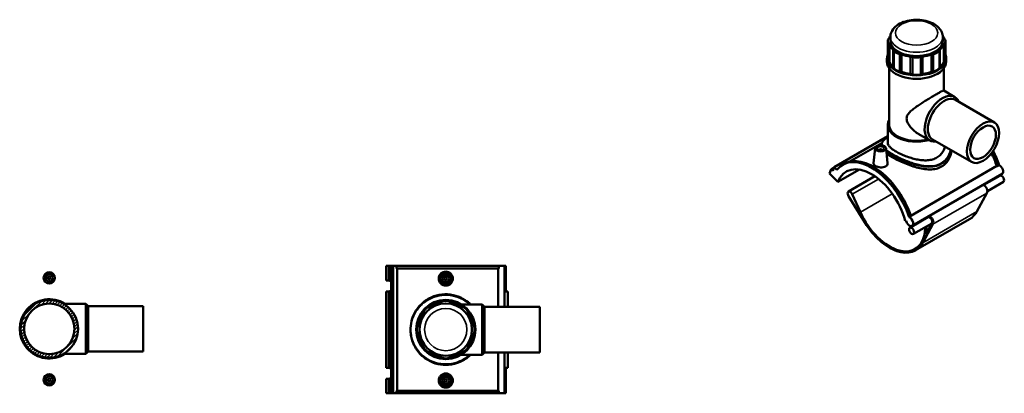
# Model space of a CAD drawing. Header units: millimetres. Extents: x -80 to 1286, y -131 to 1547.
# Tile 8 of 8: x -75 to 1286, y 1031 to 1547. Entities that reach past the tile are written whole.
import ezdxf

# ---------------------------------------------------------------- set-up
doc = ezdxf.new("R2010")
doc.units = ezdxf.units.MM
for name, color, linetype, lineweight in [('Hatch (ANSI)', 7, 'Continuous', 18), ('Visible (ANSI)', 7, 'Continuous', 50), ('Visible Narrow (ANSI)', 7, 'Continuous', 35)]:
    doc.layers.add(name, color=color, linetype=linetype, lineweight=lineweight)

msp = doc.modelspace()

# ---------------------------------------------------------------- hatches: boundary and pattern name
at = {"layer": 'Hatch (ANSI)'}
h = msp.add_hatch(dxfattribs=at)
h.set_pattern_fill('ANSI31', color=256, scale=25.4, style=0)
h.set_pattern_definition([(45, (0, 0), (-2.245064, 2.245064), [])])
edge = h.paths.add_edge_path()
edge.add_ellipse((-34.52, 1120), major_axis=(0, 39.8), ratio=1, start_angle=0, end_angle=360)
edge = h.paths.add_edge_path(flags=0)
edge.add_ellipse((-34.52, 1120), major_axis=(0, 34.8), ratio=1, start_angle=0, end_angle=360)
edge = h.paths.add_edge_path()
edge.add_ellipse((-34.52, 1049.6), major_axis=(0, 2), ratio=1, start_angle=0, end_angle=360)
edge = h.paths.add_edge_path()
edge.add_ellipse((-34.52, 1190.4), major_axis=(0, 7.85), ratio=1, start_angle=0, end_angle=360)
edge = h.paths.add_edge_path(flags=0)
edge.add_ellipse((-34.52, 1190.4), major_axis=(0, 5), ratio=1, start_angle=0, end_angle=360)
edge = h.paths.add_edge_path()
edge.add_ellipse((-34.52, 1049.6), major_axis=(0, 7.85), ratio=1, start_angle=0, end_angle=360)
edge = h.paths.add_edge_path(flags=0)
edge.add_ellipse((-34.52, 1049.6), major_axis=(0, 5), ratio=1, start_angle=0, end_angle=360)
edge = h.paths.add_edge_path()
edge.add_ellipse((-34.52, 1190.4), major_axis=(0, 2), ratio=1, start_angle=0, end_angle=360)

# ---------------------------------------------------------------- linework, layer by layer
at = {"layer": 'Visible (ANSI)'}
for p, q in [((1125.11, 1517.7), (1125.11, 1493.82)), ((1126.18, 1520.8), (1127.37, 1522.46)), ((1127.37, 1512.94), (1126.18, 1514.61)), ((1127.37, 1512.94), (1127.37, 1489.06)), ((1128.69, 1517.7), (1128.69, 1523.13)), ((1201.14, 1517.7), (1201.14, 1523.13)), ((1202.45, 1522.46), (1203.64, 1520.8)), ((1203.64, 1514.61), (1202.45, 1512.94)), ((1202.45, 1489.06), (1202.45, 1512.94)), ((1204.71, 1517.7), (1204.71, 1493.82)), ((1132.54, 1481.86), (1132.54, 1505.75)), ((1133.74, 1504.08), (1132.54, 1505.75)), ((1144.2, 1499.01), (1141.31, 1499.7)), ((1144.2, 1499.01), (1144.2, 1475.13)), ((1188.51, 1499.7), (1185.62, 1499.01)), ((1185.62, 1475.13), (1185.62, 1499.01)), ((1197.28, 1505.75), (1196.09, 1504.08)), ((1197.28, 1505.75), (1197.28, 1481.86)), ((1123.96, 1489.04), (1123.96, 1493.82)), ((1127.37, 1489.06), (1126.18, 1490.73)), ((1156.67, 1472.15), (1156.67, 1496.03)), ((1159.55, 1495.34), (1156.67, 1496.03)), ((1173.15, 1496.03), (1170.27, 1495.34)), ((1173.15, 1496.03), (1173.15, 1472.15)), ((1203.64, 1490.73), (1202.45, 1489.06)), ((1205.86, 1489.04), (1205.86, 1493.82)), ((1127.11, 1401.6), (1127.11, 1479.95)), ((1133.74, 1480.2), (1132.54, 1481.86)), ((1144.2, 1475.13), (1141.31, 1475.82)), ((1159.55, 1471.46), (1156.67, 1472.15)), ((1173.15, 1472.15), (1170.27, 1471.46)), ((1188.51, 1475.82), (1185.62, 1475.13)), ((1197.28, 1481.86), (1196.09, 1480.2)), ((1202.71, 1449.06), (1202.71, 1479.95)), ((1202.59, 1449.13), (1217.87, 1440.3)), ((1218.53, 1436.29), (1272.58, 1405.08)), ((1125.11, 1377.1), (1125.11, 1401.6)), ((1167.94, 1389.11), (1183.22, 1380.29)), ((1125.11, 1386.01), (1051.14, 1343.31)), ((1116.65, 1376.76), (1071.61, 1350.76)), ((1187.03, 1381.73), (1241.08, 1350.52)), ((1107.64, 1369.74), (1105.41, 1348.97)), ((1113.13, 1366.82), (1113.13, 1367.02)), ((1116.09, 1374.11), (1116.09, 1373.76)), ((1117.13, 1366.82), (1117.13, 1367.02)), ((1122.62, 1369.74), (1124.84, 1349.03)), ((1044.54, 1334.55), (1046.91, 1340.7)), ((1044.54, 1334.55), (1056.17, 1322.95)), ((1051.06, 1343.1), (1046.91, 1340.7)), ((1046.91, 1340.7), (1049.24, 1338.38)), ((1049.24, 1338.38), (1051.14, 1343.31)), ((1051.14, 1343.31), (1054.56, 1339.89)), ((1056.17, 1322.95), (1085.76, 1340.03)), ((1062.28, 1346.53), (1064.77, 1347.96)), ((1156.84, 1276.34), (1275.78, 1345.01)), ((1276.48, 1344.78), (1278.97, 1346.22)), ((1107.36, 1330.75), (1070.63, 1309.54)), ((1283.19, 1334.09), (1158.74, 1262.23)), ((1280, 1331.63), (1257.77, 1318.8)), ((1285, 1322.97), (1262.77, 1310.14)), ((1262.27, 1307.65), (1248.19, 1281.99)), ((1070.76, 1303.54), (1093.49, 1266.83)), ((1087.15, 1281.27), (1076.02, 1305.9)), ((1149.2, 1269.25), (1150.59, 1269.03)), ((1154.52, 1274.37), (1157.01, 1275.8)), ((1180.44, 1274.15), (1155.55, 1259.78)), ((1238.3, 1271.59), (1163.63, 1228.48)), ((1185.86, 1265.73), (1160.55, 1251.12)), ((1173.52, 1238.88), (1187.6, 1264.54)), ((1177.1, 1260.68), (1176.94, 1258.21)), ((1186.12, 1266.21), (1178.04, 1251.47)), ((1178.04, 1251.47), (1178.71, 1261.61)), ((431.57, 1206.98), (434.92, 1206.98)), ((431.57, 1206.98), (431.57, 1186.78)), ((434.92, 1206.98), (438.21, 1206.98)), ((434.92, 1206.98), (434.92, 1186.78)), ((438.21, 1206.98), (440.89, 1206.98)), ((438.21, 1206.98), (438.21, 1186.77)), ((440.89, 1206.98), (445.73, 1206.98)), ((440.89, 1206.98), (440.89, 1030.98)), ((587.1, 1206.98), (445.73, 1206.98)), ((445.73, 1206.98), (445.73, 1203.46)), ((587.1, 1203.46), (445.73, 1203.46)), ((446.69, 1203.46), (446.69, 1034.5)), ((586.1, 1150.48), (586.1, 1203.46)), ((595.12, 1206.98), (587.1, 1206.98)), ((587.1, 1203.46), (587.1, 1206.98)), ((597.08, 1206.98), (595.12, 1206.98)), ((595.12, 1206.98), (595.12, 1150.48)), ((597.08, 1206.98), (597.08, 1171.78)), ((431.57, 1186.78), (434.92, 1186.78)), ((434.92, 1186.78), (437.74, 1186.78)), ((438.21, 1186.77), (438.21, 1171.8)), ((431.57, 1171.78), (431.57, 1066.18)), ((434.92, 1171.78), (431.57, 1171.78)), ((434.92, 1171.78), (434.92, 1066.18)), ((437.74, 1171.78), (434.92, 1171.78)), ((438.21, 1171.8), (438.21, 1066.17)), ((599.39, 1171.78), (595.12, 1171.78)), ((599.39, 1171.78), (599.39, 1150.48)), ((505.55, 1156.52), (508.43, 1157.71)), ((519.15, 1157.71), (522.03, 1156.52)), ((-14.94, 1154.65), (15.87, 1154.65)), ((15.87, 1085.35), (15.87, 1154.65)), ((19.02, 1151.5), (15.87, 1154.65)), ((19.02, 1088.5), (19.02, 1151.5)), ((19.02, 1151.5), (95.48, 1151.5)), ((95.48, 1088.5), (95.48, 1151.5)), ((490.19, 1150.16), (493.08, 1151.35)), ((534.5, 1151.35), (537.39, 1150.16)), ((535.61, 1153.63), (564.19, 1153.63)), ((564.19, 1084.33), (564.19, 1153.63)), ((567.34, 1150.48), (564.19, 1153.63)), ((567.34, 1087.48), (567.34, 1150.48)), ((567.34, 1150.48), (643.79, 1150.48)), ((643.79, 1087.48), (643.79, 1150.48)), ((481.42, 1139.69), (482.61, 1142.58)), ((544.96, 1142.58), (546.16, 1139.69)), ((475.06, 1124.34), (476.25, 1127.23)), ((551.33, 1127.23), (552.52, 1124.34)), ((476.25, 1110.74), (475.06, 1113.62)), ((552.52, 1113.62), (551.33, 1110.74)), ((482.61, 1095.38), (481.42, 1098.27)), ((546.16, 1098.27), (544.96, 1095.38)), ((-14.94, 1085.35), (15.87, 1085.35)), ((19.02, 1088.5), (15.87, 1085.35)), ((19.02, 1088.5), (95.48, 1088.5)), ((493.08, 1086.61), (490.19, 1087.81)), ((508.43, 1080.25), (505.55, 1081.45)), ((522.03, 1081.45), (519.15, 1080.25)), ((537.39, 1087.81), (534.5, 1086.61)), ((535.61, 1084.33), (564.19, 1084.33)), ((567.34, 1087.48), (564.19, 1084.33)), ((567.34, 1087.48), (643.79, 1087.48)), ((586.1, 1034.5), (586.1, 1087.48)), ((595.12, 1087.48), (595.12, 1030.98)), ((599.39, 1087.48), (599.39, 1066.18)), ((431.57, 1066.18), (434.92, 1066.18)), ((434.92, 1066.18), (437.74, 1066.18)), ((438.21, 1066.17), (438.21, 1051.2)), ((595.12, 1066.18), (599.39, 1066.18)), ((597.08, 1066.18), (597.08, 1030.98)), ((431.57, 1051.18), (431.57, 1030.98)), ((434.92, 1051.18), (431.57, 1051.18)), ((434.92, 1051.18), (434.92, 1030.98)), ((437.74, 1051.18), (434.92, 1051.18)), ((438.21, 1051.2), (438.21, 1030.98)), ((431.57, 1030.98), (434.92, 1030.98)), ((434.92, 1030.98), (438.21, 1030.98)), ((438.21, 1030.98), (440.89, 1030.98)), ((440.89, 1030.98), (445.73, 1030.98)), ((445.73, 1034.5), (445.73, 1030.98)), ((587.1, 1034.5), (445.73, 1034.5)), ((587.1, 1030.98), (445.73, 1030.98)), ((587.1, 1030.98), (587.1, 1034.5)), ((587.1, 1030.98), (595.12, 1030.98)), ((595.12, 1030.98), (597.08, 1030.98))]:
    msp.add_line(p, q, dxfattribs=at)
for centre, radius in [((-34.52, 1190.4), 7.85), ((-34.52, 1190.4), 5), ((-34.52, 1190.4), 2), ((513.79, 1189.38), 7.5), ((513.79, 1189.38), 5), ((513.79, 1189.38), 2), ((-34.52, 1120), 39.8), ((513.79, 1118.98), 40.95), ((-34.52, 1120), 34.8), ((513.79, 1118.98), 36.22), ((-34.52, 1049.6), 7.85), ((-34.52, 1049.6), 5), ((-34.52, 1049.6), 2), ((513.79, 1048.58), 7.5), ((513.79, 1048.58), 5), ((513.79, 1048.58), 2)]:
    msp.add_circle(centre, radius, dxfattribs=at)
for centre, radius, start, end in [((-34.52, 1120), 40.95, 57.79577, 302.20423), ((513.79, 1144.78), 14, 67.5, 112.5), ((495.55, 1137.22), 14, 112.5, 157.5), ((513.79, 1118.98), 38.43, 102.38649, 122.61351), ((513.79, 1118.98), 38.43, 57.38649, 77.61351), ((532.03, 1137.22), 14, 22.5, 67.5), ((513.79, 1118.98), 38.43, 147.38649, 167.61351), ((513.79, 1118.98), 38.43, 12.38649, 32.61351), ((487.99, 1118.98), 14, 157.5, 202.5), ((539.59, 1118.98), 14, 337.5, 22.5), ((513.79, 1118.98), 38.43, 192.38649, 212.61351), ((513.79, 1118.98), 38.43, 327.38649, 347.61351), ((495.55, 1100.74), 14, 202.5, 247.5), ((532.03, 1100.74), 14, 292.5, 337.5), ((513.79, 1118.98), 38.43, 237.38649, 257.61351), ((513.79, 1093.19), 14, 247.5, 292.5), ((513.79, 1118.98), 38.43, 282.38649, 302.61351)]:
    msp.add_arc(centre, radius, start, end, dxfattribs=at)
for centre, major_axis, ratio, start_param, end_param in [((1164.91, 1517.7), (-38.43, 0), 0.5773503, 5.9315427, 6.0670003), ((1164.91, 1517.7), (38.43, 0), 0.5773503, 0.216185, 0.3516426), ((1139.11, 1517.7), (-14, 0), 0.5773503, 5.8904862, 6.6758844), ((1164.91, 1517.7), (-38.43, 0), 0.5773503, 0.216185, 0.5692132), ((1164.91, 1517.7), (-36.22, 0), 0.5773503, 0, 3.1415927), ((1164.91, 1517.7), (38.43, 0), 0.5773503, 5.7139721, 6.0670003), ((1190.71, 1517.7), (14, 0), 0.5773503, 5.8904862, 6.6758844), ((1164.91, 1493.82), (-40.95, 0), 0.5773503, 6.0452714, 9.6626919), ((1146.67, 1507.17), (-14, 0), 0.5773503, 0.3926991, 1.1780972), ((1164.91, 1517.7), (38.43, 0), 0.5773503, 4.1431758, 4.496204), ((1164.91, 1517.7), (38.43, 0), 0.5773503, 4.928574, 5.2816021), ((1183.15, 1507.17), (14, 0), 0.5773503, 5.1050881, 5.8904862), ((1164.91, 1489.04), (-40.95, 0), 0.5773503, 0, 3.1415927), ((1139.11, 1493.82), (-14, 0), 0.5773503, 0, 0.3926991), ((1164.91, 1493.82), (-38.43, 0), 0.5773503, 0.216185, 0.5692132), ((1164.91, 1502.81), (-14, 0), 0.5773503, 1.1780972, 1.9634954), ((1164.91, 1493.82), (38.43, 0), 0.5773503, 5.7139721, 6.0670003), ((1190.71, 1493.82), (14, 0), 0.5773503, 5.8904862, 6.2831853), ((1146.67, 1483.29), (-14, 0), 0.5773503, 0.3926991, 1.1780972), ((1164.91, 1493.82), (38.43, 0), 0.5773503, 4.1431758, 4.496204), ((1164.91, 1478.93), (-14, 0), 0.5773503, 1.1780972, 1.9634954), ((1164.91, 1493.82), (38.43, 0), 0.5773503, 4.928574, 5.2816021), ((1183.15, 1483.29), (14, 0), 0.5773503, 5.1050881, 5.8904862), ((1200.55, 1410.29), (17.32, 30.01), 0.5773503, 5.8534856, 9.8544776), ((1202.78, 1409.01), (15.75, 27.28), 0.5773503, 0, 3.1415927), ((1164.91, 1401.6), (-39.8, 0), 0.5773503, 5.9648212, 8.3025838), ((1164.91, 1401.6), (-37.8, 0), 0.5773503, 0, 2.0008112), ((1115.13, 1367.02), (-2, 0), 0.5773503, 2.9638821, 6.4608959), ((1224.65, 1346.97), (-39.9, 69.11), 0.5773503, 4.3637497, 4.6073992), ((1224.65, 1346.97), (40.4, -69.97), 0.5773503, 1.2194279, 1.470182), ((1227.14, 1348.4), (40.4, -69.97), 0.5773503, 1.2194279, 1.4869812), ((1102.68, 1276.55), (-40.4, 69.97), 0.5773503, 4.3610205, 6.4994283), ((1105.17, 1277.99), (-40.4, 69.97), 0.5773503, 4.3610205, 6.2831853), ((1102.68, 1276.55), (-35, 60.62), 0.5773503, 4.2760567, 6.7195176), ((1277.21, 1338.71), (3.5, -6.06), 0.5773503, 2.5026581, 2.649036), ((1279.69, 1340.15), (3.5, -6.06), 0.5773503, 0, 2.5026581), ((1282.5, 1327.3), (-2.5, 4.33), 0.5773503, 3.1415927, 6.2831853), ((1073.13, 1305.21), (-2.5, 4.33), 0.5773503, 4.5422725, 7.9070152), ((1257.61, 1312.93), (3.66, -6.33), 0.5773503, 0.3370255, 2.4275798), ((1127.58, 1290.92), (35, -60.62), 0.5773503, 4.5422725, 6.9949101), ((1202.25, 1334.03), (36.05, -62.44), 0.5773503, 0, 0.3370255), ((1127.58, 1290.92), (36.05, -62.44), 0.5773503, 4.7654225, 6.6202108), ((1155.24, 1268.3), (3.5, -6.06), 0.5773503, 4.2760567, 8.7858434), ((1182.94, 1269.82), (3.66, -6.33), 0.5773503, 3.8556055, 3.9275643), ((1128.27, 1301.35), (-35, 60.62), 0.5773503, 3.9241642, 3.9275643), ((1182.94, 1269.82), (2.5, -4.33), 0.5773503, 0.3370255, 3.1415927), ((1182.94, 1269.82), (3.66, -6.33), 0.5773503, 0.3370255, 2.4275798), ((434.39, 1179.28), (0, 7.5), 0.9396926, 5.7100673, 6.2831853), ((437.74, 1179.28), (0, 7.5), 0.9396926, 6.2164692, 6.2831853), ((434.39, 1179.28), (0, -7.5), 0.9396926, 0, 0.573118), ((437.74, 1179.28), (0, -7.5), 0.9396926, 0, 0.0667161), ((434.39, 1058.68), (0, 7.5), 0.9396926, 5.7100673, 6.2831853), ((437.74, 1058.68), (0, 7.5), 0.9396926, 6.2164692, 6.2831853), ((434.39, 1058.68), (0, -7.5), 0.9396926, 0, 0.573118), ((437.74, 1058.68), (0, -7.5), 0.9396926, 0, 0.0667161)]:
    msp.add_ellipse(centre, major_axis=major_axis, ratio=ratio, start_param=start_param, end_param=end_param, dxfattribs=at)
for centre, major_axis in [((1256.83, 1377.8), (15.75, 27.28)), ((1256.83, 1377.8), (12.6, 21.82)), ((1115.13, 1369.47), (7.5, 0)), ((1115.13, 1369.47), (5, 0)), ((1158.05, 1255.45), (-2.5, 4.33))]:
    msp.add_ellipse(centre, major_axis=major_axis, ratio=0.5773503, dxfattribs=at)
for points, knots in [([(1201.14, 1523.13), (1201.14, 1525.45), (1200.64, 1527.75), (1198.77, 1532.18), (1197.33, 1534.27), (1193.48, 1538.3), (1190.94, 1540.15), (1184.99, 1543.34), (1181.51, 1544.61), (1174.17, 1546.39), (1170.31, 1546.88), (1162.57, 1547.09), (1158.7, 1546.8), (1151.23, 1545.46), (1147.64, 1544.4), (1141.05, 1541.49), (1138.04, 1539.64), (1133.17, 1535.21), (1131.24, 1532.67), (1129.16, 1527.67), (1128.69, 1525.41), (1128.69, 1523.13)], [0.7853982, 0.7853982, 0.7853982, 0.7853982, 1.0246626, 1.0246626, 1.2881084, 1.2881084, 1.6076093, 1.6076093, 1.9598449, 1.9598449, 2.3107569, 2.3107569, 2.6583336, 2.6583336, 3.0079353, 3.0079353, 3.3614241, 3.3614241, 3.6918744, 3.6918744, 3.9269908, 3.9269908, 3.9269908, 3.9269908]), ([(1167.94, 1389.11), (1165.91, 1390.28), (1163.89, 1391.69), (1160.08, 1394.87), (1158.28, 1396.64), (1155.12, 1400.39), (1153.75, 1402.36), (1151.74, 1406.4), (1151.09, 1408.47), (1151.09, 1412.65), (1151.74, 1414.41), (1153.75, 1417.66), (1155.12, 1419.15), (1158.28, 1422.09), (1160.08, 1423.53), (1163.89, 1426.36), (1165.91, 1427.76), (1169.8, 1430.37), (1171.8, 1431.66), (1175.91, 1434.27), (1178.02, 1435.59), (1182.19, 1438.14), (1184.25, 1439.38), (1188.14, 1441.7), (1189.98, 1442.77), (1193.3, 1444.69), (1194.82, 1445.55), (1197.47, 1447.01), (1198.61, 1447.62), (1200.44, 1448.53), (1201.14, 1448.84), (1202.14, 1449.18), (1202.44, 1449.21), (1202.59, 1449.13)], [8.6981511, 8.6981511, 8.6981511, 8.6981511, 9.4661466, 9.4661466, 10.2341422, 10.2341422, 11.0021377, 11.0021377, 11.7701333, 11.7701333, 12.5381289, 12.5381289, 13.3061244, 13.3061244, 14.07412, 14.07412, 14.8421155, 14.8421155, 15.5453866, 15.5453866, 16.2486577, 16.2486577, 16.9519288, 16.9519288, 17.6552, 17.6552, 18.3584711, 18.3584711, 19.0617422, 19.0617422, 19.7650133, 19.7650133, 20.4682844, 20.4682844, 20.4682844, 20.4682844]), ([(1116.09, 1374.11), (1116.09, 1374.99), (1116.27, 1375.86), (1116.82, 1377.15), (1117.06, 1377.6), (1117.67, 1378.54), (1118.04, 1379.02), (1118.9, 1379.99), (1119.4, 1380.48), (1120.46, 1381.44), (1121.03, 1381.91), (1122.21, 1382.84), (1122.83, 1383.29), (1124, 1384.12), (1124.54, 1384.48), (1125.11, 1384.86)], [26.4940335, 26.4940335, 26.4940335, 26.4940335, 27.1561079, 27.1561079, 27.5280538, 27.5280538, 27.9387538, 27.9387538, 28.361692, 28.361692, 28.7643535, 28.7643535, 29.138219, 29.138219, 29.4325636, 29.4325636, 29.4325636, 29.4325636]), ([(1193.05, 1356.63), (1191.25, 1355.59), (1189.23, 1354.73), (1184.84, 1353.48), (1182.48, 1353.08), (1177.58, 1352.73), (1175.04, 1352.77), (1169.94, 1353.22), (1167.38, 1353.61), (1162.45, 1354.63), (1159.89, 1355.28), (1154.79, 1356.82), (1152.24, 1357.7), (1147.34, 1359.61), (1144.98, 1360.63), (1140.59, 1362.71), (1138.56, 1363.78), (1134.97, 1365.85), (1133.3, 1366.92), (1130.36, 1369.07), (1129.1, 1370.14), (1127.09, 1372.23), (1126.33, 1373.25), (1125.34, 1375.23), (1125.11, 1376.18), (1125.11, 1377.1)], [0, 0, 0, 0, 0.7639785, 0.7639785, 1.5279569, 1.5279569, 2.2919354, 2.2919354, 3.0559139, 3.0559139, 3.8182606, 3.8182606, 4.5806073, 4.5806073, 5.342954, 5.342954, 6.1053007, 6.1053007, 6.8676474, 6.8676474, 7.6299941, 7.6299941, 8.3923408, 8.3923408, 9.1546875, 9.1546875, 9.1546875, 9.1546875]), ([(1199.43, 1344.08), (1197.19, 1342.78), (1194.67, 1341.79), (1189.25, 1340.49), (1186.35, 1340.19), (1180.35, 1340.17), (1177.25, 1340.47), (1171.03, 1341.48), (1167.92, 1342.2), (1161.92, 1343.86), (1158.82, 1344.86), (1152.59, 1347.12), (1149.48, 1348.37), (1143.46, 1350.98), (1140.55, 1352.35), (1135.13, 1355.06), (1132.62, 1356.41), (1128.15, 1358.99), (1126.09, 1360.28), (1123.99, 1361.73), (1123.71, 1361.93), (1123.43, 1362.13)], [0, 0, 0, 0, 0.9535476, 0.9535476, 1.9070952, 1.9070952, 2.8606428, 2.8606428, 3.8141904, 3.8141904, 4.7609621, 4.7609621, 5.7077339, 5.7077339, 6.6545056, 6.6545056, 7.6012773, 7.6012773, 8.548049, 8.548049, 8.6995471, 8.6995471, 8.6995471, 8.6995471]), ([(1204.14, 1371.85), (1204.09, 1371.62), (1204.04, 1371.4), (1203.49, 1369.2), (1202.73, 1367.25), (1200.72, 1363.61), (1199.46, 1361.92), (1196.53, 1358.95), (1194.85, 1357.67), (1193.05, 1356.63)], [22.0434901, 22.0434901, 22.0434901, 22.0434901, 22.1292673, 22.1292673, 22.8932457, 22.8932457, 23.6572242, 23.6572242, 24.4212027, 24.4212027, 24.4212027, 24.4212027]), ([(1213.42, 1366.49), (1213.28, 1365.43), (1213.09, 1364.38), (1212.26, 1360.68), (1211.34, 1358.07), (1208.89, 1353.2), (1207.36, 1350.95), (1203.75, 1347.03), (1201.68, 1345.38), (1199.43, 1344.08)], [27.1650595, 27.1650595, 27.1650595, 27.1650595, 27.5444665, 27.5444665, 28.4980141, 28.4980141, 29.4515617, 29.4515617, 30.4051093, 30.4051093, 30.4051093, 30.4051093]), ([(1122.03, 1344.42), (1121.16, 1343.92), (1120.07, 1343.52), (1117.67, 1343.04), (1116.36, 1342.97), (1113.92, 1343.1), (1112.62, 1343.3), (1110.23, 1343.97), (1109.13, 1344.43), (1107.4, 1345.43), (1106.65, 1346.04), (1105.65, 1347.33), (1105.4, 1348.01), (1105.4, 1348.76), (1105.4, 1348.86), (1105.42, 1348.97)], [2.9355703, 2.9355703, 2.9355703, 2.9355703, 3.3027457, 3.3027457, 3.669921, 3.669921, 4.0366383, 4.0366383, 4.4033555, 4.4033555, 4.7700728, 4.7700728, 5.13679, 5.13679, 5.1955284, 5.1955284, 5.1955284, 5.1955284]), ([(1124.84, 1349.03), (1124.85, 1348.9), (1124.86, 1348.77), (1124.87, 1347.88), (1124.63, 1347.06), (1123.64, 1345.58), (1122.89, 1344.92), (1122.03, 1344.42)], [8.01162502, 8.01162502, 8.01162502, 8.01162502, 8.07236033, 8.07236033, 8.43953567, 8.43953567, 8.80671101, 8.80671101, 8.80671101, 8.80671101]), ([(523.55, 1189.38), (523.55, 1188.16), (523.3, 1186.85), (522.3, 1184.46), (521.55, 1183.37), (519.81, 1181.65), (518.72, 1180.91), (516.32, 1179.92), (515.01, 1179.68), (512.57, 1179.68), (511.26, 1179.92), (508.86, 1180.91), (507.77, 1181.65), (506.03, 1183.37), (505.28, 1184.46), (504.28, 1186.85), (504.03, 1188.16), (504.03, 1190.61), (504.28, 1191.91), (505.28, 1194.3), (506.03, 1195.4), (507.77, 1197.11), (508.86, 1197.86), (511.26, 1198.84), (512.57, 1199.09), (515.01, 1199.09), (516.32, 1198.84), (518.72, 1197.86), (519.81, 1197.11), (521.55, 1195.4), (522.3, 1194.3), (523.3, 1191.91), (523.55, 1190.61), (523.55, 1189.38)], [0, 0, 0, 0, 0.3671753, 0.3671753, 0.7343507, 0.7343507, 1.1010679, 1.1010679, 1.4677852, 1.4677852, 1.8345024, 1.8345024, 2.2012197, 2.2012197, 2.568395, 2.568395, 2.9355703, 2.9355703, 3.3027457, 3.3027457, 3.669921, 3.669921, 4.0366383, 4.0366383, 4.4033555, 4.4033555, 4.7700728, 4.7700728, 5.13679, 5.13679, 5.5039653, 5.5039653, 5.8711407, 5.8711407, 5.8711407, 5.8711407]), ([(548.19, 1153.63), (545.89, 1155.92), (543.35, 1157.98), (536.68, 1162.37), (532.31, 1164.42), (522.74, 1167.26), (517.5, 1167.94), (507.21, 1167.63), (502.17, 1166.67), (491.88, 1163.02), (486.77, 1160.06), (478.55, 1153.14), (475.25, 1149.37), (470.42, 1141.77), (468.67, 1138.09), (465.99, 1129.91), (465.16, 1125.36), (464.88, 1117.53), (465.08, 1114.28), (466.02, 1108.59), (466.62, 1106.12), (469.44, 1097.57), (472.64, 1091.96), (480.16, 1083.19), (484.22, 1079.76), (493.17, 1074.44), (498.01, 1072.48), (507.87, 1070.27), (512.84, 1069.92), (523.24, 1070.76), (528.63, 1072.15), (538.8, 1076.66), (543.53, 1079.86), (547.78, 1083.93), (547.98, 1084.13), (548.19, 1084.33)], [-41.6198578, -41.6198578, -41.6198578, -41.6198578, -40.6372792, -40.6372792, -39.2225379, -39.2225379, -37.7150491, -37.7150491, -36.2453901, -36.2453901, -34.505707, -34.505707, -32.9984471, -32.9984471, -31.7890775, -31.7890775, -30.4593124, -30.4593124, -29.5241208, -29.5241208, -28.7808325, -28.7808325, -26.8686875, -26.8686875, -25.2775076, -25.2775076, -23.7559459, -23.7559459, -22.3344695, -22.3344695, -20.7371546, -20.7371546, -19.0421357, -19.0421357, -18.9552189, -18.9552189, -18.9552189, -18.9552189]), ([(523.55, 1048.58), (523.55, 1047.36), (523.3, 1046.05), (522.3, 1043.66), (521.55, 1042.57), (519.81, 1040.85), (518.72, 1040.11), (516.32, 1039.12), (515.01, 1038.88), (512.57, 1038.88), (511.26, 1039.12), (508.86, 1040.11), (507.77, 1040.85), (506.03, 1042.57), (505.28, 1043.66), (504.28, 1046.05), (504.03, 1047.36), (504.03, 1048.58), (504.03, 1049.81), (504.28, 1051.11), (505.28, 1053.5), (506.03, 1054.6), (507.77, 1056.31), (508.86, 1057.06), (511.26, 1058.04), (512.57, 1058.29), (515.01, 1058.29), (516.32, 1058.04), (518.72, 1057.06), (519.81, 1056.31), (521.55, 1054.6), (522.3, 1053.5), (523.3, 1051.11), (523.55, 1049.81), (523.55, 1048.58)], [2.9355703, 2.9355703, 2.9355703, 2.9355703, 3.3027457, 3.3027457, 3.669921, 3.669921, 4.0366383, 4.0366383, 4.4033555, 4.4033555, 4.7700728, 4.7700728, 5.13679, 5.13679, 5.5039653, 5.5039653, 5.8711407, 5.8711407, 5.8711407, 6.238316, 6.238316, 6.6054914, 6.6054914, 6.9722086, 6.9722086, 7.3389258, 7.3389258, 7.7056431, 7.7056431, 8.0723603, 8.0723603, 8.4395357, 8.4395357, 8.806711, 8.806711, 8.806711, 8.806711])]:
    msp.add_open_spline(points, degree=3, knots=knots, dxfattribs=at)
at = {"layer": 'Visible Narrow (ANSI)'}
for p, q in [((1126.18, 1490.73), (1126.18, 1514.61)), ((1203.64, 1514.61), (1203.64, 1490.73)), ((1133.74, 1504.08), (1133.74, 1480.2)), ((1141.31, 1475.82), (1141.31, 1499.7)), ((1188.51, 1499.7), (1188.51, 1475.82)), ((1196.09, 1480.2), (1196.09, 1504.08)), ((1159.55, 1495.34), (1159.55, 1471.46)), ((1170.27, 1471.46), (1170.27, 1495.34)), ((1076.02, 1305.9), (1112.46, 1326.94)), ((1187.6, 1264.54), (1262.27, 1307.65)), ((1087.15, 1281.27), (1131.25, 1306.73)), ((1248.19, 1281.99), (1173.52, 1238.88))]:
    msp.add_line(p, q, dxfattribs=at)
msp.add_circle((513.79, 1118.98), 29.22, dxfattribs=at)
msp.add_ellipse((1164.91, 1528.85), major_axis=(29.22, 0), ratio=0.5773503, dxfattribs=at)
for centre, major_axis, start_param, end_param in [((1164.91, 1523.13), (-36.23, 0), 0, 3.1415927), ((1198.44, 1348.33), (-0.7, 1.21), 3.9269908, 4.8862184)]:
    msp.add_ellipse(centre, major_axis=major_axis, ratio=0.5773503, start_param=start_param, end_param=end_param, dxfattribs=at)
for points, knots in [([(1117.46, 1373.58), (1117.07, 1374.59), (1116.98, 1375.57), (1117.61, 1378.49), (1119.22, 1380.42), (1122.94, 1383.32), (1123.97, 1384.05), (1125.11, 1384.82)], [25.9192357, 25.9192357, 25.9192357, 25.9192357, 26.8686875, 26.8686875, 28.7808325, 28.7808325, 29.3949904, 29.3949904, 29.3949904, 29.3949904]), ([(1199.01, 1348.94), (1196.31, 1347.38), (1193.28, 1346.3), (1186.38, 1344.97), (1182.45, 1344.86), (1173.81, 1345.56), (1169.06, 1346.51), (1158.81, 1349.32), (1153.31, 1351.31), (1143.11, 1355.58), (1138.39, 1357.85), (1130.55, 1362.1), (1127.32, 1364.08), (1124.07, 1366.41), (1123.45, 1366.87), (1122.88, 1367.33)], [15.1437712, 15.1437712, 15.1437712, 15.1437712, 16.2802483, 16.2802483, 17.5693382, 17.5693382, 19.0421357, 19.0421357, 20.7371546, 20.7371546, 22.3344695, 22.3344695, 23.7559459, 23.7559459, 24.1172843, 24.1172843, 24.1172843, 24.1172843]), ([(1123.16, 1364.67), (1123.33, 1364.55), (1123.5, 1364.42), (1126.28, 1362.39), (1129.55, 1360.38), (1137.5, 1356.1), (1142.29, 1353.83), (1152.67, 1349.59), (1158.28, 1347.64), (1168.73, 1344.92), (1173.59, 1344.03), (1182.43, 1343.43), (1186.45, 1343.6), (1193.54, 1345.02), (1196.66, 1346.16), (1199.43, 1347.76)], [-23.8501252, -23.8501252, -23.8501252, -23.8501252, -23.7559459, -23.7559459, -22.3344695, -22.3344695, -20.7371546, -20.7371546, -19.0421357, -19.0421357, -17.5693382, -17.5693382, -16.2802483, -16.2802483, -15.1437712, -15.1437712, -15.1437712, -15.1437712]), ([(1211.94, 1367.34), (1210.93, 1362.77), (1208.93, 1358.41), (1204.03, 1352.49), (1201.68, 1350.48), (1199.01, 1348.94)], [42.5788543, 42.5788543, 42.5788543, 42.5788543, 44.3067862, 44.3067862, 45.4313135, 45.4313135, 45.4313135, 45.4313135]), ([(1199.43, 1347.76), (1202.19, 1349.35), (1204.6, 1351.4), (1209.74, 1357.51), (1211.86, 1362.04), (1212.92, 1366.78)], [-45.4313135, -45.4313135, -45.4313135, -45.4313135, -44.3067862, -44.3067862, -42.5386633, -42.5386633, -42.5386633, -42.5386633]), ([(546.72, 1084.33), (542.83, 1080.76), (538.3, 1077.79), (528.44, 1073.5), (523.12, 1072.15), (512.86, 1071.33), (507.94, 1071.67), (498.21, 1073.82), (493.42, 1075.71), (484.59, 1080.89), (480.58, 1084.22), (473.14, 1092.74), (469.98, 1098.18), (467.2, 1106.48), (466.6, 1108.89), (465.68, 1114.42), (465.48, 1117.57), (465.76, 1125.18), (466.57, 1129.6), (469.22, 1137.54), (470.95, 1141.11), (475.72, 1148.5), (478.98, 1152.16), (487.1, 1158.88), (492.15, 1161.75), (502.31, 1165.3), (507.29, 1166.23), (517.46, 1166.54), (522.63, 1165.87), (532.09, 1163.11), (536.4, 1161.12), (542.58, 1157.12), (544.73, 1155.46), (546.72, 1153.63)], [19.104105, 19.104105, 19.104105, 19.104105, 20.7371546, 20.7371546, 22.3344695, 22.3344695, 23.7559459, 23.7559459, 25.2775076, 25.2775076, 26.8686875, 26.8686875, 28.7808325, 28.7808325, 29.5241208, 29.5241208, 30.4593124, 30.4593124, 31.7890775, 31.7890775, 32.9984471, 32.9984471, 34.505707, 34.505707, 36.2453901, 36.2453901, 37.7150491, 37.7150491, 39.2225379, 39.2225379, 40.6372792, 40.6372792, 41.4709706, 41.4709706, 41.4709706, 41.4709706])]:
    msp.add_open_spline(points, degree=3, knots=knots, dxfattribs=at)
msp.add_open_spline([(1116.09, 1374.11), (1116.09, 1373.99), (1116.09, 1373.88), (1116.1, 1373.76)], degree=3, dxfattribs=at)

doc.saveas('drawing.dxf')
